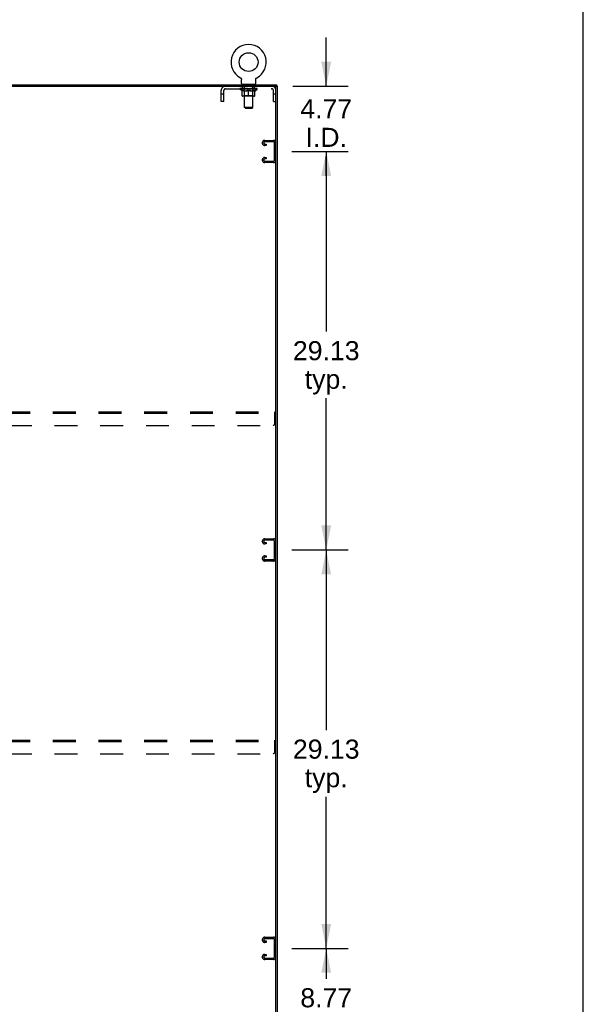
# Model space of a CAD drawing. Header units: inches. Extents: x 0 to 304, y 0 to 196.
# Tile 19 of 19: x 262 to 304, y 67 to 139. Entities that reach past the tile are written whole.
import ezdxf

# ---------------------------------------------------------------- set-up
doc = ezdxf.new("R2010")
doc.units = ezdxf.units.IN
doc.header["$LTSCALE"] = 16.696429
doc.header["$MEASUREMENT"] = 0
doc.linetypes.add('HIDDEN', pattern=[0.2, 0.1, -0.1])
doc.layers.get('0').update_dxf_attribs({"linetype": 'CONTINUOUS'})
for name, color, linetype in [('02___PRT_ALL_AXES', 7, 'CONTINUOUS'), ('DEFAULT_2', 8, 'HIDDEN'), ('DIMENSIONS', 7, 'CONTINUOUS')]:
    doc.layers.add(name, color=color, linetype=linetype)
doc.styles.get("Standard").update_dxf_attribs({"font": 'arial.ttf'})
doc.dimstyles.new('DIMSTYLE_3', dxfattribs={"dimtxt": 1.392857, "dimasz": 1.785714, "dimexe": 0.09, "dimexo": 0.07, "dimgap": 0.039, "dimtad": 0, "dimtih": 1, "dimtoh": 1, "dimzin": 4, "dimdsep": 46, "dimtxsty": 'Standard', "dimblk": '_FILLED', "dimblk1": '_FILLED', "dimblk2": '_FILLED', "dimcen": 0.09, "dimazin": 1, "dimtfac": 1, "dimtdec": 3, "dimtofl": 0, "dimtmove": 0, "dimatfit": 3, "dimldrblk": '_FILLED', "dimfxl": 1, "dimtolj": 1, "dimtzin": 4, "dimarcsym": 0})

# ---------------------------------------------------------------- blocks, each defined once
blk = doc.blocks.new('_FILLED')
at = {"color": 0, "linetype": 'ByBlock'}
blk.add_solid([(0, 0), (-1, 0.2), (-1, -0.2)], dxfattribs=at)
blk = doc.blocks.new('*D4')
at = {"layer": 'DIMENSIONS', "color": 2, "linetype": 'Continuous'}
for p, q in [((282.268, 71.574), (286.399, 71.574)), ((284.792, 71.574), (284.792, 69.355)), ((284.792, 62.803), (284.792, 64.48)), ((282.361, 62.803), (286.399, 62.803))]:
    blk.add_line(p, q, dxfattribs=at)
at = {"layer": 'DIMENSIONS', "color": 2, "linetype": 'Continuous', "xscale": 1.7857142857, "yscale": 1.7857142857, "zscale": 1.7857142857}
for p, rotation in [((284.792, 71.574), 90), ((284.792, 62.803), 270)]:
    blk.add_blockref('_FILLED', p, dxfattribs=dict(at, rotation=rotation))
at = {"layer": 'DIMENSIONS', "color": 2, "linetype": 'Continuous', "insert": (284.792, 68.659), "char_height": 1.3929, "width": 3.78505, "attachment_point": 2, "line_spacing_factor": 0.9}
blk.add_mtext('8.77\\PI.D.', dxfattribs=at)
blk = doc.blocks.new('*D5')
at = {"layer": 'DIMENSIONS', "color": 2, "linetype": 'Continuous'}
for p, q in [((282.268, 100.699), (286.399, 100.699)), ((284.792, 100.699), (284.792, 87.529)), ((284.792, 71.574), (284.792, 82.654)), ((282.268, 71.574), (286.399, 71.574))]:
    blk.add_line(p, q, dxfattribs=at)
at = {"layer": 'DIMENSIONS', "color": 2, "linetype": 'Continuous', "xscale": 1.7857142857, "yscale": 1.7857142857, "zscale": 1.7857142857}
for p, rotation in [((284.792, 100.699), 90), ((284.792, 71.574), 270)]:
    blk.add_blockref('_FILLED', p, dxfattribs=dict(at, rotation=rotation))
at = {"layer": 'DIMENSIONS', "color": 2, "linetype": 'Continuous', "insert": (284.792, 86.833), "char_height": 1.3929, "width": 4.86723, "attachment_point": 2, "line_spacing_factor": 0.9}
blk.add_mtext('29.13\\Ptyp.', dxfattribs=at)
blk = doc.blocks.new('*D6')
at = {"layer": 'DIMENSIONS', "color": 2, "linetype": 'Continuous'}
for p, q in [((282.268, 129.824), (286.399, 129.824)), ((284.792, 129.824), (284.792, 116.654)), ((284.792, 100.699), (284.792, 111.779)), ((282.268, 100.699), (286.399, 100.699))]:
    blk.add_line(p, q, dxfattribs=at)
at = {"layer": 'DIMENSIONS', "color": 2, "linetype": 'Continuous', "xscale": 1.7857142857, "yscale": 1.7857142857, "zscale": 1.7857142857}
for p, rotation in [((284.792, 129.824), 90), ((284.792, 100.699), 270)]:
    blk.add_blockref('_FILLED', p, dxfattribs=dict(at, rotation=rotation))
at = {"layer": 'DIMENSIONS', "color": 2, "linetype": 'Continuous', "insert": (284.792, 115.958), "char_height": 1.3929, "width": 4.86723, "attachment_point": 2, "line_spacing_factor": 0.9}
blk.add_mtext('29.13\\Ptyp.', dxfattribs=at)
blk = doc.blocks.new('*D7')
at = {"layer": 'DIMENSIONS', "color": 2, "linetype": 'Continuous'}
for p, q in [((284.792, 134.595), (284.792, 138.166)), ((282.361, 134.595), (286.399, 134.595)), ((282.268, 129.824), (286.399, 129.824)), ((284.792, 129.824), (284.792, 128.038)), ((284.792, 128.038), (284.792, 129.463)), ((284.792, 129.463), (284.792, 126.252))]:
    blk.add_line(p, q, dxfattribs=at)
at = {"layer": 'DIMENSIONS', "color": 2, "linetype": 'Continuous', "xscale": 1.7857142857, "yscale": 1.7857142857, "zscale": 1.7857142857}
for p, rotation in [((284.792, 134.595), 270), ((284.792, 129.824), 90)]:
    blk.add_blockref('_FILLED', p, dxfattribs=dict(at, rotation=rotation))
at = {"layer": 'DIMENSIONS', "color": 2, "linetype": 'Continuous', "insert": (284.792, 133.642), "char_height": 1.3929, "width": 3.78505, "attachment_point": 2, "line_spacing_factor": 0.9}
blk.add_mtext('4.77\\PI.D.', dxfattribs=at)

msp = doc.modelspace()

# ---------------------------------------------------------------- linework, layer by layer
at = {"color": 7, "linetype": 'Continuous'}
for p, q in [((303.571, 0), (303.571, 196.429)), ((221.392, 134.595), (281.059, 134.595)), ((278.522, 135.217), (278.522, 135.217)), ((278.522, 135.217), (278.527, 135.215)), ((278.525, 135.216), (278.523, 135.217)), ((278.527, 135.215), (278.531, 135.212)), ((278.531, 135.212), (278.536, 135.209)), ((278.536, 135.209), (278.54, 135.206)), ((278.54, 135.206), (278.544, 135.203)), ((278.544, 135.203), (278.548, 135.2)), ((278.548, 135.2), (278.552, 135.196)), ((278.552, 135.196), (278.556, 135.193)), ((278.556, 135.193), (278.56, 135.189)), ((278.559, 135.189), (278.563, 135.185)), ((278.563, 135.185), (278.566, 135.181)), ((278.566, 135.181), (278.57, 135.177)), ((278.57, 135.177), (278.573, 135.173)), ((278.573, 135.173), (278.576, 135.169)), ((278.576, 135.169), (278.579, 135.164)), ((278.578, 135.164), (278.581, 135.16)), ((278.581, 135.16), (278.584, 135.155)), ((278.584, 135.155), (278.586, 135.15)), ((278.586, 135.15), (278.588, 135.145)), ((278.588, 135.146), (278.59, 135.141)), ((278.59, 135.141), (278.592, 135.136)), ((278.592, 135.136), (278.593, 135.131)), ((278.593, 135.131), (278.595, 135.126)), ((278.595, 135.126), (278.596, 135.121)), ((278.596, 135.121), (278.597, 135.115)), ((278.597, 135.115), (278.598, 135.11)), ((278.598, 135.105), (278.599, 135.1)), ((278.599, 135.095), (278.599, 135.09)), ((278.599, 134.798), (278.599, 135.09)), ((278.622, 134.729), (278.622, 134.699)), ((279.622, 134.729), (278.622, 134.729)), ((279.622, 134.729), (279.622, 134.699)), ((279.645, 134.798), (279.645, 135.09)), ((279.646, 135.11), (279.647, 135.115)), ((279.646, 135.105), (279.646, 135.11)), ((279.647, 135.115), (279.648, 135.121)), ((279.648, 135.121), (279.649, 135.126)), ((279.649, 135.126), (279.651, 135.131)), ((279.651, 135.131), (279.652, 135.136)), ((279.652, 135.136), (279.654, 135.141)), ((279.654, 135.141), (279.656, 135.146)), ((279.656, 135.145), (279.658, 135.15)), ((279.658, 135.15), (279.66, 135.155)), ((279.66, 135.155), (279.663, 135.16)), ((279.663, 135.16), (279.666, 135.164)), ((279.665, 135.164), (279.668, 135.169)), ((279.668, 135.169), (279.671, 135.173)), ((279.671, 135.173), (279.674, 135.177)), ((279.674, 135.177), (279.678, 135.181)), ((279.677, 135.181), (279.681, 135.185)), ((279.681, 135.185), (279.685, 135.189)), ((279.684, 135.189), (279.688, 135.193)), ((279.688, 135.193), (279.692, 135.196)), ((279.692, 135.196), (279.696, 135.2)), ((279.696, 135.2), (279.7, 135.203)), ((279.7, 135.203), (279.704, 135.206)), ((279.704, 135.206), (279.708, 135.209)), ((279.708, 135.209), (279.713, 135.212)), ((279.713, 135.212), (279.717, 135.215)), ((279.713, 135.212), (279.714, 135.213)), ((279.717, 135.215), (279.722, 135.217)), ((279.72, 135.217), (279.719, 135.216)), ((279.722, 135.217), (279.722, 135.217)), ((281.111, 134.595), (281.226, 134.595)), ((281.174, 134.595), (281.174, 134.699)), ((281.122, 62.803), (281.122, 134.532))]:
    msp.add_line(p, q, dxfattribs=at)
at = {"color": 3, "linetype": 'Continuous'}
for p, q in [((221.278, 134.699), (281.174, 134.699)), ((281.226, 62.803), (281.226, 134.595))]:
    msp.add_line(p, q, dxfattribs=at)
at = {"color": 7, "linetype": 'Continuous'}
for points in [[(278.598, 135.11), (278.598, 135.105), (278.599, 135.1), (278.599, 135.095)], [(279.645, 135.09), (279.645, 135.095), (279.645, 135.1), (279.646, 135.105)], [(279.645, 135.09), (279.645, 135.095), (279.645, 135.1)]]:
    msp.add_lwpolyline(points, dxfattribs=at)
msp.add_circle((279.122, 136.357), 0.688, dxfattribs=at)
for centre, radius, start, end in [((279.122, 136.357), 1.288, 297.70046, 242.29954), ((278.668, 134.798), 0.069, 180, 270), ((279.576, 134.798), 0.069, 270, 360), ((281.059, 134.532), 0.0625, 0, 90)]:
    msp.add_arc(centre, radius, start, end, dxfattribs=at)
at = {"layer": '02___PRT_ALL_AXES', "color": 8, "linetype": 'HIDDEN'}
for p, q in [((278.684, 134.408), (278.684, 134.595)), ((279.559, 134.595), (278.684, 134.595)), ((279.559, 134.408), (279.559, 134.595)), ((279.559, 134.408), (278.684, 134.408))]:
    msp.add_line(p, q, dxfattribs=at)
at = {"layer": 'DEFAULT_2', "color": 8, "linetype": 'HIDDEN'}
for p, q in [((278.53, 135.213), (278.531, 135.212)), ((278.809, 134.729), (278.809, 134.699)), ((278.822, 133.048), (278.822, 134.694)), ((279.422, 133.048), (279.422, 134.694)), ((279.434, 134.729), (279.434, 134.699)), ((279.722, 135.217), (279.722, 135.217)), ((277.122, 133.47), (277.122, 134.278)), ((277.309, 134), (277.122, 134)), ((277.309, 133.47), (277.309, 134.278)), ((277.439, 134.408), (280.805, 134.408)), ((278.489, 134.368), (278.489, 134.415)), ((279.755, 134.368), (278.489, 134.368)), ((278.648, 134.256), (278.489, 134.368)), ((278.498, 134.408), (278.498, 134.415)), ((278.507, 134.405), (278.507, 134.408)), ((278.507, 134.405), (279.737, 134.405)), ((278.516, 134.405), (278.516, 134.408)), ((278.517, 134.405), (278.517, 134.408)), ((278.527, 134.408), (278.527, 134.415)), ((278.543, 134.405), (278.543, 134.408)), ((278.545, 134.405), (278.545, 134.408)), ((278.574, 134.408), (278.574, 134.415)), ((278.588, 134.405), (278.588, 134.408)), ((278.591, 134.405), (278.591, 134.408)), ((278.795, 134.408), (278.594, 134.408)), ((278.637, 134.408), (278.637, 134.415)), ((278.638, 134.405), (278.638, 134.408)), ((278.639, 134.405), (278.639, 134.408)), ((278.642, 134.405), (278.642, 134.408)), ((278.648, 134.256), (278.658, 134.256)), ((278.649, 134.405), (278.649, 134.408)), ((278.649, 134.405), (278.649, 134.408)), ((278.653, 134.405), (278.653, 134.408)), ((278.656, 134.405), (278.656, 134.409)), ((278.658, 133.893), (278.658, 134.3)), ((278.66, 134.405), (278.66, 134.408)), ((278.675, 134.405), (278.675, 134.408)), ((278.693, 134.405), (278.693, 134.41)), ((278.693, 134.405), (278.693, 134.408)), ((278.713, 134.405), (278.713, 134.408)), ((278.715, 134.408), (278.715, 134.415)), ((278.725, 134.405), (278.725, 134.408)), ((278.729, 134.405), (278.729, 134.408)), ((278.738, 134.405), (278.738, 134.408)), ((278.749, 134.405), (278.749, 134.412)), ((278.765, 134.405), (278.765, 134.408)), ((278.768, 134.405), (278.768, 134.408)), ((278.809, 133.896), (278.769, 133.856)), ((278.795, 134.405), (278.795, 134.408)), ((278.862, 134.408), (278.8, 134.408)), ((278.801, 134.256), (278.981, 134.256)), ((278.805, 134.408), (278.805, 134.415)), ((278.809, 133.896), (278.809, 134.365)), ((279.435, 133.896), (278.809, 133.896)), ((278.812, 134.405), (278.812, 134.408)), ((278.817, 134.405), (278.817, 134.408)), ((278.823, 134.405), (278.823, 134.413)), ((278.827, 134.405), (278.827, 134.408)), ((278.838, 134.405), (278.838, 134.408)), ((278.862, 134.405), (278.862, 134.408)), ((278.937, 134.408), (278.878, 134.408)), ((278.898, 134.405), (278.898, 134.408)), ((278.905, 134.408), (278.905, 134.415)), ((278.909, 134.405), (278.909, 134.408)), ((278.912, 134.405), (278.912, 134.414)), ((278.914, 134.405), (278.914, 134.408)), ((278.922, 134.405), (278.922, 134.408)), ((278.937, 134.405), (278.937, 134.408)), ((279.017, 134.408), (278.963, 134.408)), ((278.976, 134.405), (278.976, 134.408)), ((279.008, 134.408), (279.085, 134.412)), ((279.012, 134.408), (279.012, 134.415)), ((279.013, 134.415), (279.012, 134.415)), ((279.013, 134.408), (279.013, 134.414)), ((279.013, 134.405), (279.013, 134.408)), ((279.016, 134.405), (279.016, 134.408)), ((279.017, 134.405), (279.017, 134.408)), ((279.018, 134.405), (279.018, 134.408)), ((279.053, 134.408), (279.117, 134.408)), ((279.058, 134.405), (279.058, 134.408)), ((279.064, 134.408), (279.064, 134.411)), ((279.085, 134.408), (279.085, 134.412)), ((279.101, 134.405), (279.101, 134.408)), ((279.119, 134.408), (279.119, 134.408)), ((279.119, 134.405), (279.119, 134.408)), ((279.119, 134.405), (279.119, 134.408)), ((279.122, 134.408), (279.122, 134.415)), ((279.122, 134.415), (279.236, 134.408)), ((279.122, 133.856), (279.122, 134.3)), ((279.125, 134.405), (279.125, 134.408)), ((279.125, 134.405), (279.125, 134.408)), ((279.125, 134.408), (279.125, 134.408)), ((279.143, 134.405), (279.143, 134.408)), ((279.143, 134.408), (279.191, 134.408)), ((279.185, 134.405), (279.185, 134.408)), ((279.226, 134.405), (279.226, 134.408)), ((279.227, 134.405), (279.227, 134.408)), ((279.227, 134.408), (279.281, 134.408)), ((279.228, 134.405), (279.228, 134.408)), ((279.231, 134.415), (279.232, 134.415)), ((279.231, 134.408), (279.231, 134.414)), ((279.231, 134.405), (279.231, 134.408)), ((279.232, 134.408), (279.232, 134.415)), ((279.263, 134.256), (279.443, 134.256)), ((279.268, 134.405), (279.268, 134.408)), ((279.307, 134.405), (279.307, 134.408)), ((279.307, 134.408), (279.366, 134.408)), ((279.322, 134.405), (279.322, 134.408)), ((279.33, 134.405), (279.33, 134.408)), ((279.332, 134.405), (279.332, 134.414)), ((279.335, 134.405), (279.335, 134.408)), ((279.339, 134.408), (279.339, 134.415)), ((279.346, 134.405), (279.346, 134.408)), ((279.382, 134.405), (279.382, 134.408)), ((279.382, 134.408), (279.444, 134.408)), ((279.406, 134.405), (279.406, 134.408)), ((279.417, 134.405), (279.417, 134.408)), ((279.421, 134.405), (279.421, 134.413)), ((279.427, 134.405), (279.427, 134.408)), ((279.432, 134.405), (279.432, 134.408)), ((279.435, 133.896), (279.435, 134.365)), ((279.435, 133.896), (279.475, 133.856)), ((279.439, 134.408), (279.439, 134.415)), ((279.449, 134.405), (279.449, 134.408)), ((279.449, 134.408), (279.65, 134.408)), ((279.476, 134.405), (279.476, 134.408)), ((279.479, 134.405), (279.479, 134.408)), ((279.495, 134.405), (279.495, 134.412)), ((279.506, 134.405), (279.506, 134.408)), ((279.515, 134.405), (279.515, 134.408)), ((279.519, 134.405), (279.519, 134.408)), ((279.529, 134.408), (279.529, 134.415)), ((279.53, 134.405), (279.53, 134.408)), ((279.551, 134.405), (279.551, 134.41)), ((279.551, 134.405), (279.551, 134.408)), ((279.569, 134.405), (279.569, 134.408)), ((279.584, 134.405), (279.584, 134.408)), ((279.585, 133.893), (279.585, 134.3)), ((279.585, 134.256), (279.596, 134.256)), ((279.588, 134.405), (279.588, 134.409)), ((279.591, 134.405), (279.591, 134.408)), ((279.595, 134.405), (279.595, 134.408)), ((279.595, 134.405), (279.595, 134.408)), ((279.596, 134.256), (279.755, 134.368)), ((279.602, 134.405), (279.602, 134.408)), ((279.605, 134.405), (279.605, 134.408)), ((279.606, 134.405), (279.606, 134.408)), ((279.607, 134.408), (279.607, 134.415)), ((279.653, 134.405), (279.653, 134.408)), ((279.656, 134.405), (279.656, 134.408)), ((279.67, 134.408), (279.67, 134.415)), ((279.699, 134.405), (279.699, 134.408)), ((279.701, 134.405), (279.701, 134.408)), ((279.717, 134.408), (279.717, 134.415)), ((279.727, 134.405), (279.727, 134.408)), ((279.728, 134.405), (279.728, 134.408)), ((279.737, 134.405), (279.737, 134.408)), ((279.746, 134.408), (279.746, 134.415)), ((279.755, 134.368), (279.755, 134.415)), ((280.935, 133.47), (280.935, 134.278)), ((281.122, 134), (280.935, 134)), ((277.309, 133.47), (277.122, 133.47)), ((279.548, 133.856), (278.696, 133.856)), ((280.935, 133.47), (281.122, 133.47)), ((279.422, 133.048), (278.822, 133.048)), ((278.891, 132.979), (278.822, 133.048)), ((278.891, 132.979), (279.353, 132.979)), ((279.353, 132.979), (279.422, 133.048)), ((280.122, 130.441), (280.122, 130.456)), ((280.302, 130.636), (280.942, 130.636)), ((280.928, 130.532), (280.316, 130.532)), ((280.316, 130.365), (280.403, 130.365)), ((280.403, 130.365), (280.403, 130.261)), ((281.018, 129.205), (281.018, 130.442)), ((280.403, 130.261), (280.302, 130.261)), ((280.122, 129.191), (280.122, 129.206)), ((280.302, 129.386), (280.403, 129.386)), ((280.942, 129.011), (280.302, 129.011)), ((280.403, 129.282), (280.316, 129.282)), ((280.316, 129.115), (280.928, 129.115)), ((280.403, 129.386), (280.403, 129.282)), ((221.413, 110.803), (281.038, 110.803)), ((221.413, 110.699), (281.038, 110.699)), ((281.038, 109.928), (281.038, 110.803)), ((221.538, 109.803), (280.913, 109.803)), ((280.302, 101.511), (280.942, 101.511)), ((280.122, 101.316), (280.122, 101.331)), ((280.403, 101.136), (280.302, 101.136)), ((280.928, 101.407), (280.316, 101.407)), ((280.316, 101.24), (280.403, 101.24)), ((280.403, 101.24), (280.403, 101.136)), ((281.018, 100.08), (281.018, 101.317)), ((280.122, 100.066), (280.122, 100.081)), ((280.302, 100.261), (280.403, 100.261)), ((280.403, 100.157), (280.316, 100.157)), ((280.403, 100.261), (280.403, 100.157)), ((280.942, 99.886), (280.302, 99.886)), ((280.316, 99.99), (280.928, 99.99)), ((221.413, 86.803), (281.038, 86.803)), ((221.413, 86.699), (281.038, 86.699)), ((281.038, 85.928), (281.038, 86.803)), ((221.538, 85.803), (280.913, 85.803)), ((280.122, 72.191), (280.122, 72.206)), ((280.302, 72.386), (280.942, 72.386)), ((280.403, 72.011), (280.302, 72.011)), ((280.928, 72.282), (280.316, 72.282)), ((280.316, 72.115), (280.403, 72.115)), ((280.403, 72.115), (280.403, 72.011)), ((281.018, 70.955), (281.018, 72.192)), ((280.122, 70.941), (280.122, 70.956)), ((280.302, 71.136), (280.403, 71.136)), ((280.942, 70.761), (280.302, 70.761)), ((280.403, 71.032), (280.316, 71.032)), ((280.316, 70.865), (280.928, 70.865)), ((280.403, 71.136), (280.403, 71.032))]:
    msp.add_line(p, q, dxfattribs=at)
for points in [[(278.808, 134.256), (278.784, 134.261), (278.759, 134.267), (278.734, 134.273), (278.709, 134.281), (278.684, 134.29), (278.658, 134.3)], [(278.658, 134.299), (278.683, 134.289), (278.707, 134.281), (278.731, 134.273), (278.754, 134.267), (278.778, 134.261), (278.801, 134.256)], [(279.122, 134.3), (279.096, 134.29), (279.07, 134.281), (279.045, 134.273), (279.02, 134.267), (278.996, 134.261), (278.971, 134.256)], [(278.981, 134.256), (279.004, 134.261), (279.027, 134.267), (279.051, 134.273), (279.074, 134.281), (279.098, 134.289), (279.122, 134.298)], [(279.273, 134.256), (279.248, 134.261), (279.223, 134.267), (279.198, 134.273), (279.173, 134.281), (279.148, 134.29), (279.122, 134.3)], [(279.122, 134.298), (279.146, 134.289), (279.17, 134.28), (279.194, 134.273), (279.217, 134.267), (279.24, 134.261), (279.263, 134.256)], [(279.585, 134.3), (279.56, 134.29), (279.534, 134.281), (279.509, 134.273), (279.485, 134.266), (279.46, 134.261), (279.436, 134.256)], [(279.443, 134.256), (279.467, 134.261), (279.49, 134.267), (279.514, 134.273), (279.537, 134.281), (279.561, 134.289), (279.585, 134.299)]]:
    msp.add_lwpolyline(points, dxfattribs=at)
for centre, radius, start, end in [((277.439, 134.278), 0.317, 90, 180), ((278.787, 134.694), 0.0345, 0, 90), ((279.456, 134.694), 0.0345, 90, 180), ((280.805, 134.278), 0.317, 0, 90), ((277.439, 134.278), 0.13, 90, 180), ((278.696, 133.893), 0.0371, 180, 270), ((278.769, 134.365), 0.0398, 0, 90), ((279.475, 134.365), 0.0398, 90, 180), ((279.548, 133.893), 0.0371, 270, 360), ((280.805, 134.278), 0.13, 0, 90), ((280.302, 130.456), 0.18, 90, 180), ((280.302, 130.441), 0.18, 180, 270), ((280.316, 130.442), 0.09, 90, 175.85837), ((280.316, 130.455), 0.09, 184.14163, 270), ((280.928, 130.442), 0.09, 0, 90), ((280.942, 130.456), 0.18, 0, 90), ((280.302, 129.206), 0.18, 90, 180), ((280.302, 129.191), 0.18, 180, 270), ((280.316, 129.192), 0.09, 90, 175.85837), ((280.316, 129.205), 0.09, 184.14163, 270), ((280.928, 129.205), 0.09, 270, 360), ((280.942, 129.191), 0.18, 270, 360), ((280.913, 109.928), 0.125, 270, 360), ((280.302, 101.331), 0.18, 90, 180), ((280.942, 101.331), 0.18, 0, 90), ((280.302, 101.316), 0.18, 180, 270), ((280.316, 101.317), 0.09, 90, 175.85837), ((280.316, 101.33), 0.09, 184.14163, 270), ((280.928, 101.317), 0.09, 0, 90), ((280.302, 100.081), 0.18, 90, 180), ((280.302, 100.066), 0.18, 180, 270), ((280.316, 100.067), 0.09, 90, 175.85837), ((280.316, 100.08), 0.09, 184.14163, 270), ((280.928, 100.08), 0.09, 270, 360), ((280.942, 100.066), 0.18, 270, 360), ((280.913, 85.928), 0.125, 270, 360), ((280.302, 72.206), 0.18, 90, 180), ((280.302, 72.191), 0.18, 180, 270), ((280.316, 72.192), 0.09, 90, 175.85837), ((280.316, 72.205), 0.09, 184.14163, 270), ((280.928, 72.192), 0.09, 0, 90), ((280.942, 72.206), 0.18, 0, 90), ((280.302, 70.956), 0.18, 90, 180), ((280.302, 70.941), 0.18, 180, 270), ((280.316, 70.942), 0.09, 90, 175.85837), ((280.316, 70.955), 0.09, 184.14163, 270), ((280.928, 70.955), 0.09, 270, 360), ((280.942, 70.941), 0.18, 270, 360)]:
    msp.add_arc(centre, radius, start, end, dxfattribs=at)
for centre, major_axis, ratio, start_param, end_param in [((279.122, 134.415), (0.633, 0.007), 0.05963, 2.96643, 3.140963), ((278.469, 134.403), (0.198, 0), 0.060556, 0.430652, 1.470503), ((279.122, 134.415), (0.633, 0), 0.060556, -3.141593, -2.96706), ((278.469, 134.396), (0.198, 0.002), 0.05963, 1.376596, 1.469874), ((279.122, 134.415), (0.633, 0.013), 0.05688, 2.791345, 2.965878), ((278.445, 134.403), (0.198, 0.002), 0.05963, 0.25549, 1.295341), ((278.513, 134.403), (0.198, -0.002), 0.05963, 0.605815, 1.645666), ((279.122, 134.415), (0.633, -0.007), 0.05963, -2.96643, -2.791898), ((278.513, 134.396), (0.198, 0), 0.060556, 1.551758, 1.645036), ((278.445, 134.396), (0.198, 0.004), 0.05688, 1.20151, 1.294789), ((278.514, 134.398), (0.164, 0.002), 0.05963, 1.065228, 1.614276), ((278.495, 134.398), (0.164, 0.003), 0.05688, 0.890143, 1.43919), ((278.552, 134.398), (0.164, 0), 0.060556, 1.240391, 1.789438), ((279.122, 134.415), (0.633, 0.019), 0.052395, 2.616403, 2.790936), ((278.441, 134.403), (0.198, 0.004), 0.05688, 0.080405, 1.120256), ((278.576, 134.403), (0.198, -0.004), 0.05688, 0.7809, 1.820751), ((279.122, 134.415), (0.633, -0.013), 0.05688, -2.791345, -2.616812), ((278.576, 134.396), (0.198, -0.002), 0.05963, 1.72692, 1.820198), ((278.441, 134.396), (0.198, 0.006), 0.052395, 1.026568, 1.119847), ((278.494, 134.398), (0.164, 0.005), 0.052395, 0.715201, 1.264248), ((278.608, 134.398), (0.164, -0.002), 0.05963, 1.415553, 1.9646), ((279.122, 134.415), (0.633, 0.025), 0.046319, 2.441654, 2.616187), ((278.655, 134.403), (0.198, -0.006), 0.052395, 0.955842, 1.995693), ((279.122, 134.415), (0.633, -0.019), 0.052395, -2.616403, -2.44187), ((278.458, 134.403), (0.198, 0.006), 0.052395, -0.094537, 0.945314), ((278.655, 134.396), (0.198, -0.004), 0.05688, 1.902006, 1.995284), ((278.458, 134.396), (0.198, 0.008), 0.046319, 0.851819, 0.945098), ((278.512, 134.398), (0.164, 0.006), 0.046319, 0.540452, 1.089499), ((278.679, 134.398), (0.164, -0.003), 0.05688, 1.590638, 2.139686), ((279.122, 134.415), (0.633, 0.029), 0.038841, 2.267123, 2.441656), ((278.748, 134.403), (0.198, -0.008), 0.046319, 1.130591, 2.170442), ((278.495, 134.403), (0.198, 0.008), 0.046319, -0.269286, 0.770565), ((279.122, 134.415), (0.633, -0.025), 0.046319, -2.441654, -2.267121), ((278.748, 134.396), (0.198, -0.006), 0.052395, 2.076947, 2.170226), ((278.495, 134.396), (0.198, 0.009), 0.038841, 0.677289, 0.770567), ((278.549, 134.398), (0.164, 0.008), 0.038841, 0.365921, 0.914969), ((278.764, 134.398), (0.164, -0.005), 0.052395, 1.76558, 2.314627), ((279.122, 134.415), (0.633, 0.033), 0.030195, 2.09281, 2.267343), ((278.853, 134.403), (0.198, -0.009), 0.038841, 1.305122, 2.344973), ((278.551, 134.403), (0.198, 0.009), 0.038841, -0.443817, 0.596034), ((279.122, 134.415), (0.633, -0.029), 0.038841, -2.267123, -2.092591), ((278.853, 134.396), (0.198, -0.008), 0.046319, 2.251696, 2.344975), ((278.551, 134.396), (0.198, 0.01), 0.030195, 0.502975, 0.596254), ((278.604, 134.398), (0.164, 0.009), 0.030195, 0.191608, 0.740655), ((278.859, 134.398), (0.164, -0.006), 0.046319, 1.940329, 2.489376), ((278.625, 134.403), (0.198, 0.01), 0.030195, -0.61813, 0.421721), ((279.122, 134.415), (0.633, 0.036), 0.020645, 1.918687, 2.09322), ((278.966, 134.403), (0.198, -0.01), 0.030195, 1.479435, 2.519286), ((279.122, 134.415), (0.633, -0.033), 0.030195, -2.09281, -1.918277), ((278.966, 134.396), (0.198, -0.009), 0.038841, 2.426227, 2.519505), ((278.625, 134.396), (0.198, 0.011), 0.020645, 0.328852, 0.422131), ((278.674, 134.398), (0.164, 0.009), 0.020645, 0.017485, 0.566532), ((278.963, 134.398), (0.164, -0.008), 0.038841, 2.11486, 2.663907), ((278.713, 134.403), (0.198, 0.011), 0.020645, -0.792253, 0.247598), ((279.122, 134.415), (0.633, 0.038), 0.010478, 1.744704, 1.919237), ((279.084, 134.403), (0.198, -0.011), 0.020645, 1.653558, 2.693409), ((279.122, 134.415), (0.633, -0.036), 0.020645, -1.918687, -1.744154), ((279.084, 134.396), (0.198, -0.01), 0.030195, 2.60054, 2.693819), ((278.713, 134.396), (0.198, 0.012), 0.010478, 0.154869, 0.248148), ((278.757, 134.398), (0.164, 0.01), 0.010478, 6.126688, 6.675735), ((279.071, 134.398), (0.164, -0.009), 0.030195, 2.289173, 2.83822), ((278.814, 134.403), (0.198, 0.012), 0.010478, -0.966236, -0.000846), ((279.203, 134.403), (0.198, -0.012), 0.010478, 1.827541, 2.867392), ((279.122, 134.415), (0.633, -0.038), 0.010478, -1.744704, -1.570171), ((279.203, 134.396), (0.198, -0.011), 0.020645, 2.774664, 2.867942), ((279.181, 134.398), (0.164, -0.009), 0.020645, 2.463296, 3.012344), ((279.041, 134.403), (0.198, 0.012), 0.010478, 0.274201, 1.314052), ((278.955, 134.398), (0.164, 0.01), 0.010478, -0.000298, 0.504314), ((278.925, 134.396), (0.198, 0.012), 0.010478, 0.192946, 0.399283), ((279.122, 134.415), (0.633, 0.038), 0.010478, -1.578586, -1.396888), ((279.319, 134.396), (0.198, -0.012), 0.010478, 2.948646, 3.041925), ((279.289, 134.398), (0.164, -0.01), 0.010478, 2.637279, 3.142076), ((279.16, 134.403), (0.198, 0.011), 0.020645, 0.448184, 1.488034), ((279.063, 134.398), (0.164, 0.009), 0.020645, 0.129249, 0.678296), ((279.041, 134.396), (0.198, 0.011), 0.020645, 0.273651, 0.366929), ((279.43, 134.403), (0.198, -0.012), 0.010478, -3.140747, -2.175357), ((279.122, 134.415), (0.633, 0.036), 0.020645, -1.397439, -1.222906), ((279.122, 134.415), (0.633, -0.038), 0.010478, 1.222355, 1.396888), ((279.278, 134.403), (0.198, 0.01), 0.030195, 0.622307, 1.662158), ((279.173, 134.398), (0.164, 0.009), 0.030195, 0.303372, 0.852419), ((279.487, 134.398), (0.164, -0.01), 0.010478, 2.749043, 3.29809), ((279.531, 134.403), (0.198, -0.011), 0.020645, 2.893995, 3.933846), ((279.16, 134.396), (0.198, 0.01), 0.030195, 0.447774, 0.541052), ((279.531, 134.396), (0.198, -0.012), 0.010478, 2.893445, 2.986723), ((279.391, 134.403), (0.198, 0.009), 0.038841, 0.79662, 1.836471), ((279.122, 134.415), (0.633, 0.033), 0.030195, -1.223315, -1.048783), ((279.122, 134.415), (0.633, -0.036), 0.020645, 1.048373, 1.222906), ((279.281, 134.398), (0.164, 0.008), 0.038841, 0.477686, 1.026733), ((279.57, 134.398), (0.164, -0.009), 0.020645, 2.57506, 3.124108), ((279.619, 134.403), (0.198, -0.01), 0.030195, 2.719872, 3.759723), ((279.496, 134.403), (0.198, 0.008), 0.046319, 0.971151, 2.011002), ((279.278, 134.396), (0.198, 0.009), 0.038841, 0.622087, 0.715366), ((279.619, 134.396), (0.198, -0.011), 0.020645, 2.719462, 2.812741), ((279.122, 134.415), (0.633, 0.029), 0.038841, -1.049002, -0.874469), ((279.122, 134.415), (0.633, -0.033), 0.030195, 0.87425, 1.048783), ((279.385, 134.398), (0.164, 0.006), 0.046319, 0.652216, 1.201263), ((279.589, 134.403), (0.198, 0.006), 0.052395, 1.1459, 2.185751), ((279.64, 134.398), (0.164, -0.009), 0.030195, 2.400937, 2.949985), ((279.693, 134.403), (0.198, -0.009), 0.038841, 2.545558, 3.585409), ((279.48, 134.398), (0.164, 0.005), 0.052395, 0.826965, 1.376012), ((279.391, 134.396), (0.198, 0.008), 0.046319, 0.796618, 0.889896), ((279.693, 134.396), (0.198, -0.01), 0.030195, 2.545339, 2.638617), ((279.668, 134.403), (0.198, 0.004), 0.05688, 1.320842, 2.360692), ((279.122, 134.415), (0.633, 0.025), 0.046319, -0.874471, -0.699939), ((279.122, 134.415), (0.633, -0.029), 0.038841, 0.699936, 0.874469), ((279.749, 134.403), (0.198, -0.008), 0.046319, 2.371028, 3.410879), ((279.695, 134.398), (0.164, -0.008), 0.038841, 2.226624, 2.775671), ((279.731, 134.403), (0.198, 0.002), 0.05963, 1.495927, 2.535778), ((279.565, 134.398), (0.164, 0.003), 0.05688, 1.001907, 1.550954), ((279.786, 134.403), (0.198, -0.006), 0.052395, 2.196279, 3.23613), ((279.496, 134.396), (0.198, 0.006), 0.052395, 0.971367, 1.064645), ((279.732, 134.398), (0.164, -0.006), 0.046319, 2.052093, 2.601141), ((279.775, 134.403), (0.198, 0), 0.060556, 1.671089, 2.71094), ((279.749, 134.396), (0.198, -0.009), 0.038841, 2.371026, 2.464304), ((279.803, 134.403), (0.198, -0.004), 0.05688, 2.021337, 3.061188), ((279.122, 134.415), (0.633, 0.019), 0.052395, -0.699723, -0.52519), ((279.122, 134.415), (0.633, -0.025), 0.046319, 0.525406, 0.699939), ((279.799, 134.403), (0.198, -0.002), 0.05963, 1.846251, 2.886102), ((279.636, 134.398), (0.164, 0.002), 0.05963, 1.176993, 1.72604), ((279.75, 134.398), (0.164, -0.005), 0.052395, 1.877344, 2.426392), ((279.692, 134.398), (0.164, 0), 0.060556, 1.352155, 1.901202), ((279.749, 134.398), (0.164, -0.003), 0.05688, 1.702402, 2.25145), ((279.73, 134.398), (0.164, -0.002), 0.05963, 1.527317, 2.076364), ((279.589, 134.396), (0.198, 0.004), 0.05688, 1.146309, 1.239587), ((279.786, 134.396), (0.198, -0.008), 0.046319, 2.196495, 2.289773), ((279.122, 134.415), (0.633, 0.013), 0.05688, -0.524781, -0.350248), ((279.122, 134.415), (0.633, -0.019), 0.052395, 0.350657, 0.52519), ((279.668, 134.396), (0.198, 0.002), 0.05963, 1.321394, 1.414673), ((279.803, 134.396), (0.198, -0.006), 0.052395, 2.021746, 2.115024), ((279.122, 134.415), (0.633, 0.007), 0.05963, -0.349695, -0.175162), ((279.122, 134.415), (0.633, -0.013), 0.05688, 0.175715, 0.350248), ((279.731, 134.396), (0.198, 0), 0.060556, 1.496556, 1.589835), ((279.799, 134.396), (0.198, -0.004), 0.05688, 1.846804, 1.940083), ((279.775, 134.396), (0.198, -0.002), 0.05963, 1.671719, 1.764997), ((279.122, 134.415), (0.633, 0), 0.060556, -0.174533, 0), ((279.122, 134.415), (0.633, -0.007), 0.05963, 0.000629, 0.175162)]:
    msp.add_ellipse(centre, major_axis=major_axis, ratio=ratio, start_param=start_param, end_param=end_param, dxfattribs=at)

# ---------------------------------------------------------------- dimensions: what is measured, and where the dimension line sits
at = {"layer": 'DIMENSIONS', "color": 2, "linetype": 'Continuous'}
for base, p1, p2, angle, text, picture, middle in [((284.792, 129.824), (282.291, 134.595), (282.198, 129.824), 270, '<>\\PI.D.', '*D7', (284.792, 131.901)), ((284.791564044, 129.823641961), (282.19799019, 100.698641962), (282.19799019, 129.823641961), 90, '<>\\Ptyp.', '*D6', (284.791564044, 114.216499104)), ((284.791564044, 100.698641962), (282.19799019, 71.573641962), (282.19799019, 100.698641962), 90, '<>\\Ptyp.', '*D5', (284.791564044, 85.091499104)), ((284.792, 71.574), (282.291, 62.803), (282.198, 71.574), 90, '<>\\PI.D.', '*D4', (284.792, 66.918))]:
    dim = msp.add_linear_dim(base=base, p1=p1, p2=p2, angle=angle, text=text, dimstyle='DIMSTYLE_3', dxfattribs=at)
    dim.commit()
    dim.dimension.update_dxf_attribs({"geometry": picture, "text_midpoint": middle, "dimtype": 160})

doc.saveas('drawing.dxf')
